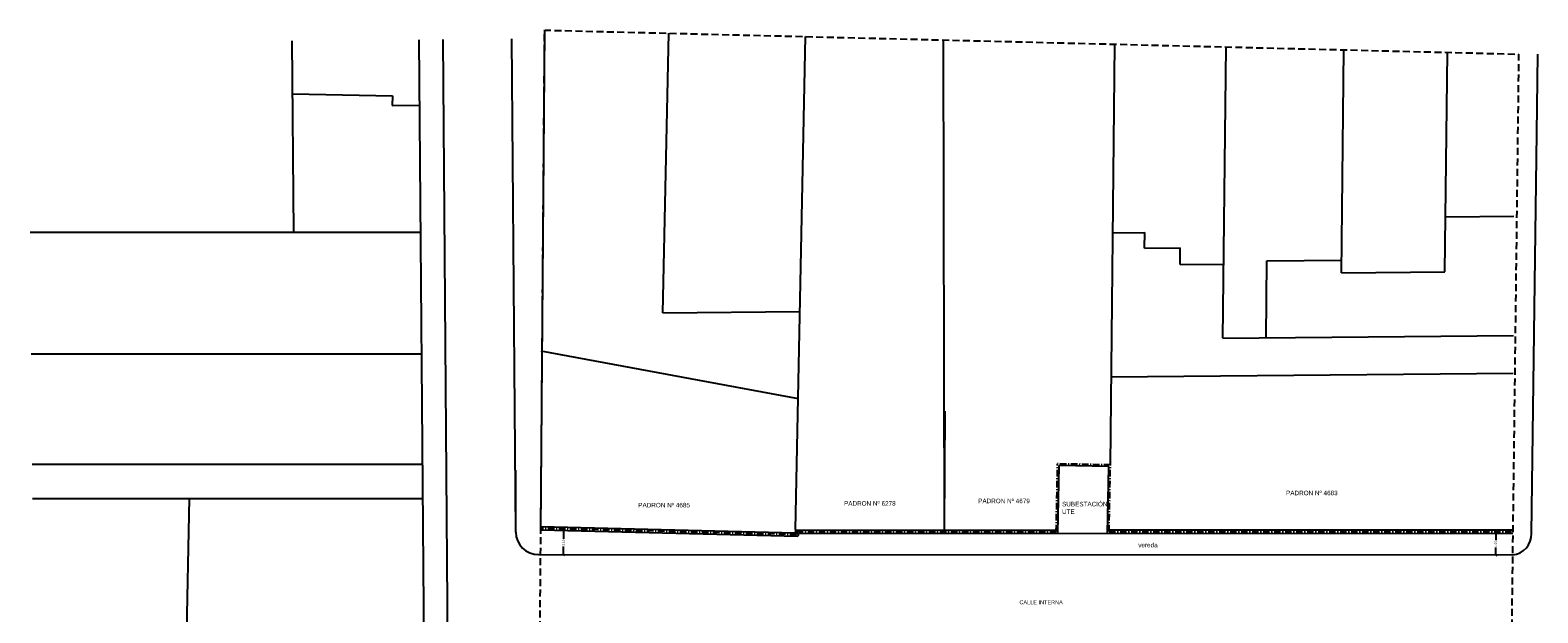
# Model space of a CAD drawing. Header units: metres. Extents: x -18231 to -17951, y 15132 to 15402.
# Tile 57 of 144: x -18231 to -18094, y 15219 to 15272. Entities that reach past the tile are written whole.
import ezdxf

# ---------------------------------------------------------------- set-up
doc = ezdxf.new("R2010")
doc.units = ezdxf.units.M
doc.linetypes.add('ACAD_ISO10W100', pattern=[18, 12, -3, 0, -3])
doc.linetypes.add('HIDDEN', pattern=[9.525, 6.35, -3.175])
doc.layers.get('0').update_dxf_attribs({"color": 1})
doc.layers.add('COTAS', color=1, linetype='Continuous')
doc.layers.add('TEXTOS', color=1, linetype='Continuous')
doc.styles.add('Arial', font='arial.ttf', dxfattribs={"height": 120})
doc.styles.add('Romans', font='arial.ttf', dxfattribs={"height": 0.2})
doc.dimstyles.get("Standard").update_dxf_attribs({"dimtxt": 0.2, "dimasz": 0.18, "dimexe": 0.18, "dimexo": 0.0625, "dimgap": 0.09, "dimtad": 0, "dimzin": 0, "dimdsep": 46, "dimtxsty": 'Romans', "dimblk": 'OBLIQUE', "dimcen": 0.09, "dimse1": 1, "dimse2": 1, "dimadec": 0, "dimazin": 0, "dimtfac": 1, "dimtofl": 0, "dimtmove": 2, "dimatfit": 2, "dimldrblk": 'OBLIQUE', "dimfxl": 1, "dimtolj": 1, "dimtzin": 0, "dimarcsym": 0})

# ---------------------------------------------------------------- blocks, each defined once
blk = doc.blocks.new('_Oblique')
at = {"color": 0, "linetype": 'ByBlock', "lineweight": -2}
blk.add_line((-0.5, -0.5), (0.5, 0.5), dxfattribs=at)
blk = doc.blocks.new('*D1298')
at = {"layer": 'COTAS', "color": 0, "lineweight": -2, "transparency": 16777216}
for p, q in [((-18098.02, 15226.12), (-18098.02, 15225.48)), ((-18098.02, 15224.15), (-18098.02, 15224.8))]:
    blk.add_line(p, q, dxfattribs=at)
at = {"layer": 'Defpoints', "color": 0, "transparency": 16777216}
for p in [(-18097.93, 15226.12), (-18098.02, 15224.15), (-18097.93, 15224.15)]:
    blk.add_point(p, dxfattribs=at)
at = {"layer": 'COTAS', "color": 0, "lineweight": -2, "transparency": 16777216, "xscale": 0.18, "yscale": 0.18, "zscale": 0.18}
for p, rotation in [((-18098.02, 15226.12), 89.99124816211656), ((-18098.02, 15224.15), 269.9912481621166)]:
    blk.add_blockref('_Oblique', p, dxfattribs=dict(at, rotation=rotation))
at = {"layer": 'COTAS', "color": 0, "transparency": 16777216, "insert": (-18098.02, 15225.14), "char_height": 0.2, "attachment_point": 5, "rotation": 89.9912, "style": 'Romans'}
blk.add_mtext('\\A1;1.97', dxfattribs=at)
blk = doc.blocks.new('*D1299')
at = {"layer": 'COTAS', "color": 0, "lineweight": -2, "transparency": 16777216}
for p, q in [((-18182.77, 15226.35), (-18182.77, 15225.61)), ((-18182.77, 15224.17), (-18182.77, 15224.91))]:
    blk.add_line(p, q, dxfattribs=at)
at = {"layer": 'Defpoints', "color": 0, "transparency": 16777216}
for p in [(-18182.88, 15226.35), (-18182.88, 15224.17), (-18182.77, 15224.17)]:
    blk.add_point(p, dxfattribs=at)
at = {"layer": 'COTAS', "color": 0, "lineweight": -2, "transparency": 16777216, "xscale": 0.18, "yscale": 0.18, "zscale": 0.18}
for p, rotation in [((-18182.77, 15226.35), 89.99124817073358), ((-18182.77, 15224.17), 269.9912481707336)]:
    blk.add_blockref('_Oblique', p, dxfattribs=dict(at, rotation=rotation))
at = {"layer": 'COTAS', "color": 0, "transparency": 16777216, "insert": (-18182.77, 15225.26), "char_height": 0.2, "attachment_point": 5, "rotation": 89.9912, "style": 'Romans'}
blk.add_mtext('\\A1;2.19', dxfattribs=at)

msp = doc.modelspace()

# ---------------------------------------------------------------- linework, layer by layer
at = {"linetype": 'ByBlock', "lineweight": -2}
for p, q in [((-18207.296, 15253.474), (-18207.437, 15270.882)), ((-18195.202, 15185.354), (-18195.892, 15270.984)), ((-18195.202, 15185.354), (-18195.892, 15270.984)), ((-18193.03, 15185.316), (-18193.72, 15271.003)), ((-18187.116, 15226.199), (-18187.482, 15271.058)), ((-18173.733, 15246.165), (-18173.204, 15271.572)), ((-18161.688, 15226.463), (-18160.761, 15271.266)), ((-18148.262, 15270.958), (-18148.163, 15226.415)), ((-18133.056, 15232.319), (-18132.658, 15270.574)), ((-18122.849, 15243.843), (-18122.535, 15270.325)), ((-18112.064, 15249.785), (-18111.824, 15270.061)), ((-18102.652, 15249.869), (-18102.415, 15269.829)), ((-18094.291, 15262.48), (-18094.202, 15269.675)), ((-18207.398, 15266.047), (-18198.329, 15265.871)), ((-18198.329, 15265.871), (-18198.343, 15265.012)), ((-18198.343, 15265.012), (-18195.844, 15265.032)), ((-18102.593, 15254.877), (-18096.384, 15254.933)), ((-18231.256, 15253.479), (-18195.751, 15253.472)), ((-18132.865, 15253.418), (-18129.93, 15253.445)), ((-18129.947, 15252.029), (-18129.93, 15253.445)), ((-18129.947, 15252.029), (-18126.705, 15252.058)), ((-18126.724, 15250.532), (-18126.705, 15252.058)), ((-18126.724, 15250.532), (-18122.769, 15250.568)), ((-18118.911, 15243.878), (-18118.828, 15250.867)), ((-18118.828, 15250.867), (-18112.051, 15250.928)), ((-18112.064, 15249.785), (-18102.652, 15249.869)), ((-18173.733, 15246.165), (-18161.281, 15246.277)), ((-18122.849, 15243.843), (-18096.421, 15244.08)), ((-18231.158, 15242.429), (-18195.662, 15242.422)), ((-18184.848, 15242.705), (-18161.446, 15238.365)), ((-18133.02, 15240.332), (-18096.433, 15240.661)), ((-18148.095, 15237.204), (-18148.165, 15226.61)), ((-18231.069, 15232.39), (-18195.581, 15232.383)), ((-18137.835, 15226.111), (-18137.71, 15232.265)), ((-18133.211, 15232.172), (-18137.71, 15232.265)), ((-18133.336, 15226.116), (-18133.211, 15232.172)), ((-18187.116, 15226.199), (-18187.098, 15231.839)), ((-18231.042, 15229.275), (-18195.556, 15229.267)), ((-18217.72, 15183.53), (-18216.777, 15229.272)), ((-18161.458, 15225.815), (-18184.832, 15226.403)), ((-18161.692, 15226.428), (-18161.726, 15226.122)), ((-18161.692, 15226.428), (-18137.981, 15226.404)), ((-18161.426, 15226.103), (-18161.458, 15225.815)), ((-18161.426, 15226.103), (-18096.482, 15226.125)), ((-18133.18, 15226.416), (-18096.482, 15226.425))]:
    msp.add_line(p, q, dxfattribs=at)
at = {"linetype": 'ACAD_ISO10W100', "lineweight": -2, "ltscale": 0.05}
for p, q in [((-18137.984, 15226.269), (-18137.857, 15232.418)), ((-18133.058, 15232.319), (-18137.857, 15232.418)), ((-18133.183, 15226.27), (-18133.058, 15232.319)), ((-18161.603, 15225.982), (-18184.829, 15226.553)), ((-18161.572, 15226.266), (-18161.604, 15225.982)), ((-18161.572, 15226.266), (-18137.984, 15226.269)), ((-18133.183, 15226.27), (-18096.482, 15226.275))]:
    msp.add_line(p, q, dxfattribs=at)
at = {"linetype": 'HIDDEN', "lineweight": -2, "ltscale": 0.1, "flags": 128}
msp.add_lwpolyline([(-18185.156, 15184.16), (-18184.485, 15271.85), (-18095.948, 15269.67), (-18097.006, 15183.363), (-18185.156, 15184.16)], dxfattribs=at)
at = {"linetype": 'ByBlock', "lineweight": -2, "flags": 128}
for points in [[(-18184.829, 15226.553), (-18184.485, 15271.85)], [(-18161.725, 15226.133), (-18161.726, 15226.122), (-18184.825, 15226.703)], [(-18161.725, 15226.133), (-18161.726, 15226.122), (-18184.825, 15226.703)]]:
    msp.add_lwpolyline(points, dxfattribs=at)
msp.add_lwpolyline([(-18185.031, 15224.167), (-18096.506, 15224.154, 0.4100137), (-18094.782, 15226.096), (-18094.291, 15262.48)], format="xyb", dxfattribs=at)
at = {"linetype": 'ByBlock', "lineweight": -2}
msp.add_arc((-18185.04, 15226.243), 2.076, 181.20026, 270.26372, dxfattribs=at)

# ---------------------------------------------------------------- texts
at = {"layer": 'TEXTOS'}
for s, height, style, p in [('PADRON Nº 4683', 0.4126, 'Arial', (-18117.091, 15229.565)), ('PADRON Nº 4685', 0.4126, 'Arial', (-18175.976, 15228.462)), ('PADRON Nº 6278', 0.4126, 'Arial', (-18157.272, 15228.619)), ('PADRON Nº 4679', 0.4126, 'Arial', (-18145.077, 15228.842)), ('CALLE INTERNA', 0.36, 'Romans', (-18141.327, 15219.651))]:
    msp.add_text(s, height=height, dxfattribs=dict(at, style=style)).set_placement(p)
at = {"layer": 'TEXTOS', "char_height": 0.4126, "attachment_point": 1, "style": 'Arial'}
for s, width, insert in [('SUBESTACIÓN UTE', 4.10673, (-18137.453, 15228.967)), ('vereda', 1.90747, (-18130.523, 15225.245))]:
    msp.add_mtext_dynamic_manual_height_columns(s, width=width, gutter_width=1, heights=[0], dxfattribs=dict(at, insert=insert))

# ---------------------------------------------------------------- dimensions: what is measured, and where the dimension line sits
at = {"layer": 'COTAS'}
for p1, p2, distance, picture, middle in [((-18182.883, 15226.354), (-18182.883, 15224.167), 0.117, '*D1299', (-18182.766, 15225.261)), ((-18097.928, 15226.125), (-18097.928, 15224.154), -0.09, '*D1298', (-18098.018, 15225.139))]:
    dim = msp.add_aligned_dim(p1=p1, p2=p2, distance=distance, dimstyle='Standard', dxfattribs=at)
    dim.commit()
    dim.dimension.update_dxf_attribs({"geometry": picture, "text_midpoint": middle})

doc.saveas('drawing.dxf')
